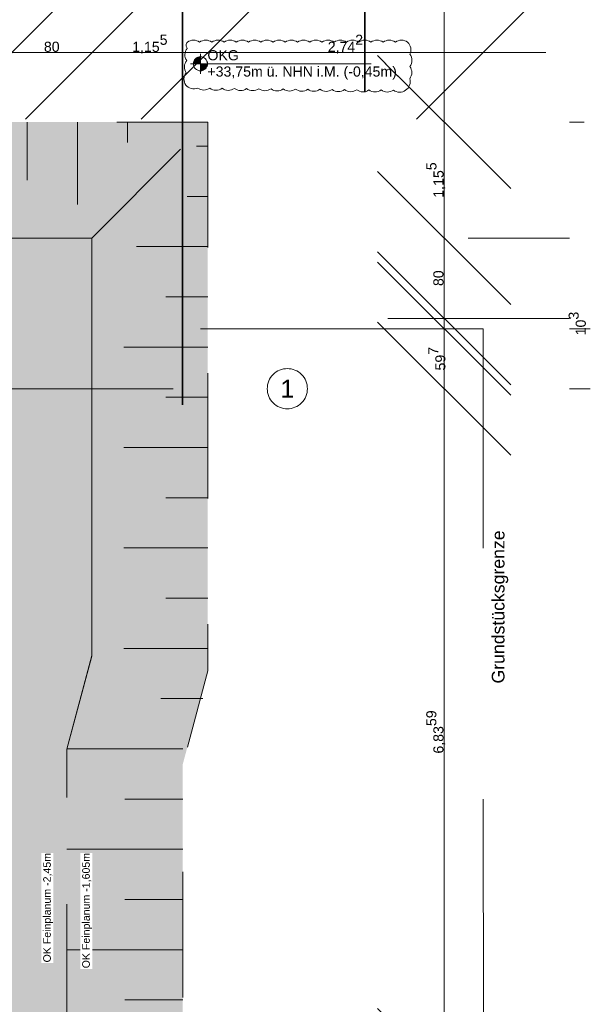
# Model space of a CAD drawing. Header units: metres. Extents: x -3716 to 31, y -1854 to 706.
# Tile 226 of 237: x -291 to -220, y 350 to 473. Entities that reach past the tile are written whole.
import ezdxf

# ---------------------------------------------------------------- set-up
doc = ezdxf.new("R2010")
doc.units = ezdxf.units.M
doc.header["$LTSCALE"] = 1.25
doc.header["$PDMODE"] = 1
doc.header["$PDSIZE"] = -2
for name, pattern in [('Linienart-53', [5.291531, 3.175, -1.058062, 0.352704, -0.705764]), ('Linienart-Gestrichelt mit Abstand', [6, 4, -2]), ('VW-01 Strichlinie kurz', [1.999894, 0.999947, -0.999947])]:
    doc.linetypes.add(name, pattern=pattern)
doc.layers.get('0').update_dxf_attribs({"lineweight": 25})
for name, color, linetype, lineweight in [('30 -32 Gründung-Baugrube', 7, 'VW-01 Strichlinie kurz', 9), ('70 -71 Achsen- 1 Gebäudeachsen', 7, 'Linienart-53', 18), ('70 -72 Beschriftung- 5 Höhenkoten', 7, 'Continuous', 15), ('Keine', 7, 'Continuous', 9), ('Keine-1', 7, 'Continuous', 15)]:
    doc.layers.add(name, color=color, linetype=linetype, lineweight=lineweight)
for name, color, linetype, lineweight, true_color in [('30 -35 Decken- 0 Decken', 7, 'Continuous', 35, 0x00ee00), ('70 -72 Beschriftung- 1 Beschriftung allgemein', 7, 'Continuous', 9, 0xff6633), ('70 -76 Bemaßung- 2 Allgemein', 7, 'Continuous', 5, 0x6666cc), ('70 -77 Revision- 2 Wolken', 7, 'Continuous', 18, 0x944cff)]:
    doc.layers.add(name, color=color, linetype=linetype, lineweight=lineweight, true_color=true_color)
doc.styles.add('Arial', font='arial.ttf')
doc.dimstyles.new('k+k_klein', dxfattribs={"dimtxt": 1.258608, "dimasz": 1.3255, "dimexe": 1.25, "dimexo": 3.75, "dimgap": 0.125, "dimtad": 1, "dimdec": 3, "dimtxsty": 'Arial', "dimblk": 'VW_SLASH', "dimblk1": 'VW_SLASH', "dimblk2": 'VW_SLASH', "dimcen": 0, "dimdle": 0.625, "dimadec": 3, "dimazin": 0, "dimtfac": 0.75, "dimtdec": 3, "dimtix": 1, "dimtmove": 0, "dimatfit": 0, "dimldrblk": 'VW_FILLEDARROW', "dimfxlon": 1, "dimfrac": 2, "dimtolj": 1, "dimarcsym": 0})
doc.dimstyles.new('SIA_DIN1356', dxfattribs={"dimtxt": 1.258608, "dimasz": 2.80603, "dimexe": 2.5, "dimexo": 3.75, "dimgap": 0.625, "dimtad": 1, "dimdec": 3, "dimtxsty": 'Arial', "dimblk": 'VW_SLASH-1', "dimblk1": 'VW_SLASH-1', "dimblk2": 'VW_SLASH-1', "dimcen": 0, "dimdle": 2.5, "dimadec": 3, "dimazin": 0, "dimtfac": 1, "dimtdec": 3, "dimtix": 1, "dimtmove": 0, "dimatfit": 0, "dimldrblk": 'VW_FILLEDARROW-1', "dimfxl": 1, "dimfrac": 2, "dimtolj": 1, "dimarcsym": 0})

# ---------------------------------------------------------------- blocks, each defined once
blk = doc.blocks.new('VW_SLASH-1')
at = {"color": 0, "linetype": 'ByBlock', "lineweight": -2, "transparency": 16777216}
blk.add_line((0.8909, 0), (-1, 0), dxfattribs=at)
at = {"color": 0, "lineweight": 20, "transparency": 16777216, "flags": 128}
blk.add_lwpolyline([(0.5001, 0.5001), (-0.5001, -0.5001)], dxfattribs=at)
blk = doc.blocks.new('*D12')
at = {"layer": '30 -35 Decken- 0 Decken', "color": 0, "linetype": 'Continuous', "lineweight": -2}
for p, q in [((2.98, 13.249), (2.98, 16.0551)), ((2.98, 6.093), (2.98, 10.443)), ((6.404, 10.443), (5.48, 10.443)), ((1.212, 6.093), (0.48, 6.093)), ((2.98, 3.287), (2.98, 0.4809))]:
    blk.add_line(p, q, dxfattribs=at)
at = {"layer": 'Defpoints', "color": 0}
for p in [(2.654, 10.443), (2.98, 10.443), (4.962, 6.093)]:
    blk.add_point(p, dxfattribs=at)
at = {"layer": '30 -35 Decken- 0 Decken', "color": 0, "lineweight": -2, "xscale": 2.8060302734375, "yscale": 2.8060302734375, "zscale": 2.8060302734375}
for p, rotation in [((2.98, 10.443), 270), ((2.98, 6.093), 90.00000000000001)]:
    blk.add_blockref('VW_SLASH-1', p, dxfattribs=dict(at, rotation=rotation))
at = {"layer": '30 -35 Decken- 0 Decken', "color": 0, "lineweight": 9, "insert": (2.8945, 8.268), "char_height": 0.10069, "attachment_point": 5, "rotation": 90, "style": 'Arial'}
blk.add_mtext('\\A1;4,35', dxfattribs=at)
blk = doc.blocks.new('VW_FILLEDARROW-1')
at = {"linetype": 'Continuous', "lineweight": 0, "transparency": 16777216}
blk.add_hatch(color=0, dxfattribs=at).paths.add_polyline_path([(-1.4144, 0.379), (0, 0), (-1.4144, -0.379)])
at = {"color": 0, "lineweight": 5, "transparency": 16777216, "flags": 128}
blk.add_lwpolyline([(-1.4144, 0.379), (0, 0), (-1.4144, -0.379)], close=True, dxfattribs=at)
blk = doc.blocks.new('Gruppe-39')
at = {"layer": '30 -32 Gründung-Baugrube', "color": 7, "transparency": 33554687}
for p, q in [((2.984, -4.0329), (1.829, -4.0329)), ((2.984, -4.5329), (2.4065, -4.5329)), ((2.984, -5.0329), (1.829, -5.0329)), ((2.984, -5.5329), (2.4065, -5.5329)), ((2.984, -6.0329), (1.829, -6.0329)), ((2.984, -6.5329), (2.4065, -6.5329))]:
    blk.add_line(p, q, dxfattribs=at)
blk = doc.blocks.new('Gruppe-40')
at = {"layer": '30 -32 Gründung-Baugrube', "color": 7, "transparency": 33554687}
for p, q in [((3.234, 1.9671), (3.1203, 1.9671)), ((3.234, 1.4671), (3.0282, 1.4671)), ((3.234, 0.9671), (2.5244, 0.9671)), ((3.234, 0.4671), (2.8154, 0.4671)), ((3.234, -0.0329), (2.3969, -0.0329)), ((3.234, -0.5329), (2.8154, -0.5329)), ((3.234, -1.0329), (2.3969, -1.0329)), ((3.234, -1.5329), (2.8154, -1.5329)), ((3.234, -2.0329), (2.3969, -2.0329)), ((3.234, -2.5329), (2.8154, -2.5329)), ((3.234, -3.0329), (2.3969, -3.0329)), ((3.1834, -3.5329), (2.7648, -3.5329))]:
    blk.add_line(p, q, dxfattribs=at)
blk = doc.blocks.new('Gruppe-41')
at = {"layer": '30 -32 Gründung-Baugrube', "color": 7}
blk.add_blockref('Gruppe-40', (0, 0), dxfattribs=at)
at = {"layer": '30 -32 Gründung-Baugrube', "color": 7, "transparency": 33554687}
blk.add_blockref('Gruppe-39', (0, 0), dxfattribs=at)
blk = doc.blocks.new('Gruppe-42')
at = {"layer": '30 -32 Gründung-Baugrube', "color": 7, "transparency": 33554687}
for p, q in [((1.434, 2.208), (1.434, 1.6305)), ((1.934, 2.208), (1.934, 1.3859)), ((2.434, 2.208), (2.434, 2.0024))]:
    blk.add_line(p, q, dxfattribs=at)
blk = doc.blocks.new('Gruppe-153')
at = {"layer": '30 -32 Gründung-Baugrube', "color": 7, "transparency": 33554687}
for name in ['Gruppe-42', 'Gruppe-41']:
    blk.add_blockref(name, (0, 0), dxfattribs=at)
blk = doc.blocks.new('Änderungswolke-6')
at = {"layer": '70 -77 Revision- 2 Wolken', "transparency": 33554687, "flags": 128}
blk.add_lwpolyline([(-1.1075, 0.2275, -0.162278), (-1.0465, 0.2478, -0.162278), (-0.9856, 0.2275, -0.162278), (-0.9246, 0.2478, -0.162278), (-0.8637, 0.2275, -0.162278), (-0.8027, 0.2478, -0.162278), (-0.7417, 0.2275, -0.162278), (-0.6808, 0.2478, -0.162278), (-0.6198, 0.2275, -0.162278), (-0.5589, 0.2478, -0.162278), (-0.4979, 0.2275, -0.162278), (-0.4369, 0.2478, -0.162278), (-0.376, 0.2275, -0.162278), (-0.315, 0.2478, -0.162278), (-0.2541, 0.2275, -0.162278), (-0.1931, 0.2478, -0.162278), (-0.1321, 0.2275, -0.162278), (-0.0712, 0.2478, -0.162278), (-0.0102, 0.2275, -0.162278), (0.0507, 0.2478, -0.162278), (0.1117, 0.2275, -0.162278), (0.1727, 0.2478, -0.162278), (0.2336, 0.2275, -0.162278), (0.2946, 0.2478, -0.162278), (0.3555, 0.2275, -0.162278), (0.4165, 0.2478, -0.162278), (0.4775, 0.2275, -0.162278), (0.5384, 0.2478, -0.162278), (0.5994, 0.2275, -0.162278), (0.6603, 0.2478, -0.162278), (0.7213, 0.2275, -0.162278), (0.7823, 0.2478, -0.162278), (0.8432, 0.2275, -0.162278), (0.9042, 0.2478, -0.162278), (0.9651, 0.2275, -0.162278), (1.0261, 0.2478, -0.162278), (1.0871, 0.2275, -0.162278), (1.1185, 0.1715, -0.162278), (1.1101, 0.1078, -0.162278), (1.13, 0.0467, -0.162278), (1.1092, -0.0141, -0.162278), (1.129, -0.0753, -0.162278), (1.1082, -0.1361, -0.162278), (1.107, -0.2003, -0.162278), (1.0674, -0.251, -0.162278), (1.0063, -0.2706, -0.162278), (0.9455, -0.2496, -0.162278), (0.8843, -0.2693, -0.162278), (0.8236, -0.2483, -0.162278), (0.7624, -0.268, -0.162278), (0.7017, -0.247, -0.162278), (0.6405, -0.2667, -0.162278), (0.5798, -0.2457, -0.162278), (0.5186, -0.2654, -0.162278), (0.4579, -0.2444, -0.162278), (0.3967, -0.264, -0.162278), (0.336, -0.2431, -0.162278), (0.2748, -0.2627, -0.162278), (0.214, -0.2417, -0.162278), (0.1529, -0.2614, -0.162278), (0.0921, -0.2404, -0.162278), (0.031, -0.2601, -0.162278), (-0.0298, -0.2391, -0.162278), (-0.091, -0.2588, -0.162278), (-0.1517, -0.2378, -0.162278), (-0.2129, -0.2575, -0.162278), (-0.2736, -0.2365, -0.162278), (-0.3348, -0.2562, -0.162278), (-0.3955, -0.2352, -0.162278), (-0.4567, -0.2548, -0.162278), (-0.5174, -0.2339, -0.162278), (-0.5786, -0.2535, -0.162278), (-0.6393, -0.2325, -0.162278), (-0.7005, -0.2522, -0.162278), (-0.7613, -0.2312, -0.162278), (-0.8224, -0.2509, -0.162278), (-0.8832, -0.2299, -0.162278), (-0.9443, -0.2496, -0.162278), (-1.0051, -0.2286, -0.162278), (-1.0691, -0.2336, -0.162278), (-1.1234, -0.1992, -0.162278), (-1.1415, -0.1376, -0.162278), (-1.1189, -0.0774, -0.162278), (-1.1369, -0.0157, -0.162278), (-1.1143, 0.0444, -0.162278), (-1.1324, 0.1061, -0.162278), (-1.1098, 0.1663, -0.162278), (-1.1188, 0.1973, -0.162278), (-1.1075, 0.2275)], format="xyb", close=True, dxfattribs=at)
blk = doc.blocks.new('Gruppe-212')
at = {"layer": '70 -72 Beschriftung- 5 Höhenkoten', "linetype": 'Continuous', "lineweight": 0}
h = blk.add_hatch(color=7, dxfattribs=at)
edge = h.paths.add_edge_path()
edge.add_arc((3.16, 2.7876), 0.07, 90, 180)
edge.add_line((3.09, 2.7876), (3.16, 2.7876))
edge.add_line((3.16, 2.7876), (3.16, 2.8576))
at = {"layer": '70 -72 Beschriftung- 5 Höhenkoten'}
blk.add_line((3.16, 2.6876), (3.16, 2.8876), dxfattribs=at)
at = {"layer": '70 -72 Beschriftung- 5 Höhenkoten', "flags": 128}
for points in [[(3.16, 2.8576, 0.414214), (3.09, 2.7876), (3.16, 2.7876)], [(3.09, 2.7876, 0.414214), (3.16, 2.7176), (3.16, 2.7876)]]:
    blk.add_lwpolyline(points, format="xyb", close=True, dxfattribs=at)
at = {"color": 255, "linetype": 'Continuous'}
blk.add_wipeout([(3.23, 2.7876), (3.5465, 2.7876), (3.5465, 2.9498), (3.23, 2.9498)], dxfattribs=at).dxf.layer = '70 -72 Beschriftung- 5 Höhenkoten'
at = {"layer": '70 -72 Beschriftung- 5 Höhenkoten', "insert": (3.23, 2.9232), "char_height": 0.10069, "attachment_point": 1, "line_spacing_factor": 0.96878, "style": 'Arial'}
blk.add_mtext('OKG', dxfattribs=at)
at = {"color": 255, "linetype": 'Continuous'}
blk.add_wipeout([(3.23, 2.6253), (5.1266, 2.6253), (5.1266, 2.7876), (3.23, 2.7876)], dxfattribs=at).dxf.layer = '70 -72 Beschriftung- 5 Höhenkoten'
at = {"layer": '70 -72 Beschriftung- 5 Höhenkoten', "linetype": 'Continuous', "lineweight": 0}
h = blk.add_hatch(color=7, dxfattribs=at)
edge = h.paths.add_edge_path()
edge.add_arc((3.16, 2.7876), 0.07, 270, 360)
edge.add_line((3.23, 2.7876), (3.16, 2.7876))
edge.add_line((3.16, 2.7876), (3.16, 2.7176))
at = {"layer": '70 -72 Beschriftung- 5 Höhenkoten'}
blk.add_line((3.06, 2.7876), (4.8601, 2.7876), dxfattribs=at)
at = {"layer": '70 -72 Beschriftung- 5 Höhenkoten', "flags": 128}
for points in [[(3.23, 2.7876, 0.414214), (3.16, 2.8576), (3.16, 2.7876)], [(3.16, 2.7176, 0.414214), (3.23, 2.7876), (3.16, 2.7876)]]:
    blk.add_lwpolyline(points, format="xyb", close=True, dxfattribs=at)
at = {"layer": '70 -77 Revision- 2 Wolken'}
blk.add_blockref('Änderungswolke-6', (4.1375, 2.7751), dxfattribs=at)
at = {"layer": '70 -72 Beschriftung- 5 Höhenkoten', "insert": (3.23, 2.7609), "char_height": 0.100689, "attachment_point": 1, "line_spacing_factor": 0.96878, "style": 'Arial'}
blk.add_mtext('+33,75m ü. NHN i.M. (-0,45m)', dxfattribs=at)
blk = doc.blocks.new('Gruppe-480')
at = {"color": 255}
blk.add_wipeout([(1.6955, -6.1653), (1.6955, -5.0691), (1.5738, -5.0691), (1.5738, -6.1653)], dxfattribs=at).dxf.layer = '70 -76 Bemaßung- 2 Allgemein'
at = {"layer": '70 -76 Bemaßung- 2 Allgemein', "color": 7, "linetype": 'Continuous'}
blk.add_solid([(1.6955, -5.0691), (1.829, -5.1357), (1.6956, -5.2026)], dxfattribs=at)
at = {"layer": '70 -76 Bemaßung- 2 Allgemein', "insert": (1.692, -5.0691), "char_height": 0.075516, "attachment_point": 9, "rotation": 90, "line_spacing_factor": 0.973705, "style": 'Arial'}
blk.add_mtext('OK Feinplanum -2,45m', dxfattribs=at)
blk = doc.blocks.new('Gruppe-482')
at = {"color": 255}
blk.add_wipeout([(2.0842, -6.2242), (2.0842, -5.0691), (1.9625, -5.0691), (1.9625, -6.2242)], dxfattribs=at).dxf.layer = '70 -76 Bemaßung- 2 Allgemein'
at = {"layer": '70 -76 Bemaßung- 2 Allgemein', "color": 7, "linetype": 'Continuous'}
blk.add_solid([(1.9625, -5.0691), (1.829, -5.1357), (1.9624, -5.2026)], dxfattribs=at)
at = {"layer": '70 -76 Bemaßung- 2 Allgemein', "insert": (2.0807, -5.0691), "char_height": 0.075516, "attachment_point": 9, "rotation": 90, "line_spacing_factor": 0.973705, "style": 'Arial'}
blk.add_mtext('OK Feinplanum -1,605m', dxfattribs=at)
blk = doc.blocks.new('VW_SLASH')
at = {"color": 0, "linetype": 'ByBlock', "lineweight": -2, "transparency": 16777216}
blk.add_line((0.4715, 0), (-1, 0), dxfattribs=at)
at = {"color": 0, "lineweight": 5, "transparency": 16777216, "flags": 128}
blk.add_lwpolyline([(0.5004, 0.5004), (-0.5004, -0.5004)], dxfattribs=at)
blk = doc.blocks.new('*D510')
at = {"layer": '70 -76 Bemaßung- 2 Allgemein', "color": 0, "lineweight": -2}
for p, q in [((5.5885, 3.5335), (5.5885, 4.859)), ((5.5885, 1.053), (5.5885, 2.208)), ((6.984, 2.208), (6.8385, 2.208)), ((5.829, 1.053), (6.8385, 1.053)), ((5.5885, -0.2725), (5.5885, -1.598))]:
    blk.add_line(p, q, dxfattribs=at)
at = {"layer": 'Defpoints', "color": 0}
for p in [(3.234, 2.208), (5.5885, 2.208), (2.079, 1.053)]:
    blk.add_point(p, dxfattribs=at)
at = {"layer": '70 -76 Bemaßung- 2 Allgemein', "color": 0, "lineweight": -2, "xscale": 1.32550048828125, "yscale": 1.32550048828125, "zscale": 1.32550048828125}
for p, rotation in [((5.5885, 2.208), 270), ((5.5885, 1.053), 90)]:
    blk.add_blockref('VW_SLASH', p, dxfattribs=dict(at, rotation=rotation))
at = {"layer": '70 -76 Bemaßung- 2 Allgemein', "color": 0, "insert": (5.5063, 1.6305), "char_height": 0.100689, "attachment_point": 5, "rotation": 90, "style": 'Arial'}
blk.add_mtext('\\A1;1,15\\S5^ ;', dxfattribs=at)
blk = doc.blocks.new('VW_FILLEDARROW')
at = {"linetype": 'Continuous', "lineweight": 0, "transparency": 16777216}
blk.add_hatch(color=0, dxfattribs=at).paths.add_polyline_path([(-2.8289, 0.758), (0, 0), (-2.8289, -0.758)])
at = {"color": 0, "lineweight": 5, "transparency": 16777216, "flags": 128}
blk.add_lwpolyline([(-2.8289, 0.758), (0, 0), (-2.8289, -0.758)], close=True, dxfattribs=at)
blk = doc.blocks.new('*D511')
at = {"layer": '70 -76 Bemaßung- 2 Allgemein', "color": 0, "lineweight": -2}
for p, q in [((5.5885, 2.3785), (5.5885, 3.704)), ((5.5885, 0.253), (5.5885, 1.053)), ((5.829, 1.053), (6.8385, 1.053)), ((5.029, 0.253), (6.8385, 0.253)), ((5.5885, -1.0725), (5.5885, -2.398))]:
    blk.add_line(p, q, dxfattribs=at)
at = {"layer": 'Defpoints', "color": 0}
for p in [(2.079, 1.053), (5.5885, 1.053), (1.279, 0.253)]:
    blk.add_point(p, dxfattribs=at)
at = {"layer": '70 -76 Bemaßung- 2 Allgemein', "color": 0, "lineweight": -2, "xscale": 1.32550048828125, "yscale": 1.32550048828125, "zscale": 1.32550048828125}
for p, rotation in [((5.5885, 1.053), 269.9999999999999), ((5.5885, 0.253), 89.99999999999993)]:
    blk.add_blockref('VW_SLASH', p, dxfattribs=dict(at, rotation=rotation))
at = {"layer": '70 -76 Bemaßung- 2 Allgemein', "color": 0, "insert": (5.5321, 0.653), "char_height": 0.10069, "attachment_point": 5, "rotation": 90, "style": 'Arial'}
blk.add_mtext('\\A1;80', dxfattribs=at)
blk = doc.blocks.new('*D512')
at = {"layer": '70 -76 Bemaßung- 2 Allgemein', "color": 0, "lineweight": -2}
for p, q in [((5.5885, 1.5785), (5.5885, 2.904)), ((5.029, 0.253), (6.8385, 0.253)), ((5.5885, 0.15), (5.5885, 0.253)), ((7.045, 0.15), (6.8385, 0.15)), ((5.5885, -1.1755), (5.5885, -2.501))]:
    blk.add_line(p, q, dxfattribs=at)
at = {"layer": 'Defpoints', "color": 0}
for p in [(1.279, 0.253), (5.5885, 0.253), (3.295, 0.15)]:
    blk.add_point(p, dxfattribs=at)
at = {"layer": '70 -76 Bemaßung- 2 Allgemein', "color": 0, "lineweight": -2, "xscale": 1.32550048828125, "yscale": 1.32550048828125, "zscale": 1.32550048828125}
for p, rotation in [((5.5885, 0.253), 270), ((5.5885, 0.15), 90)]:
    blk.add_blockref('VW_SLASH', p, dxfattribs=dict(at, rotation=rotation))
at = {"layer": '70 -76 Bemaßung- 2 Allgemein', "color": 0, "insert": (6.915, 0.2015), "char_height": 0.100689, "attachment_point": 5, "rotation": 90, "style": 'Arial'}
blk.add_mtext('\\A1;10\\S3^ ;', dxfattribs=at)
blk = doc.blocks.new('*D513')
at = {"layer": '70 -76 Bemaßung- 2 Allgemein', "color": 0, "lineweight": -2}
for p, q in [((5.5885, 1.4755), (5.5885, 2.801)), ((5.5885, -0.447), (5.5885, 0.15)), ((7.045, 0.15), (6.8385, 0.15)), ((7.045, -0.447), (6.8385, -0.447)), ((5.5885, -1.7725), (5.5885, -3.098))]:
    blk.add_line(p, q, dxfattribs=at)
at = {"layer": 'Defpoints', "color": 0}
for p in [(3.295, 0.15), (5.5885, 0.15), (3.295, -0.447)]:
    blk.add_point(p, dxfattribs=at)
at = {"layer": '70 -76 Bemaßung- 2 Allgemein', "color": 0, "lineweight": -2, "xscale": 1.32550048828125, "yscale": 1.32550048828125, "zscale": 1.32550048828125}
for p, rotation in [((5.5885, 0.15), 270), ((5.5885, -0.447), 90)]:
    blk.add_blockref('VW_SLASH', p, dxfattribs=dict(at, rotation=rotation))
at = {"layer": '70 -76 Bemaßung- 2 Allgemein', "color": 0, "insert": (5.5161, -0.1485), "char_height": 0.100689, "attachment_point": 5, "rotation": 90, "style": 'Arial'}
blk.add_mtext('\\A1;59\\S7^ ;', dxfattribs=at)
blk = doc.blocks.new('*D514')
at = {"layer": '70 -76 Bemaßung- 2 Allgemein', "color": 0, "lineweight": -2}
for p, q in [((7.045, -0.447), (6.8385, -0.447)), ((5.5885, -5.9574), (5.5885, -1.7725)), ((6.734, -7.2829), (6.8385, -7.2829))]:
    blk.add_line(p, q, dxfattribs=at)
at = {"layer": 'Defpoints', "color": 0}
for p in [(3.295, -0.447), (5.5885, -0.447), (2.984, -7.2829)]:
    blk.add_point(p, dxfattribs=at)
at = {"layer": '70 -76 Bemaßung- 2 Allgemein', "color": 0, "lineweight": -2, "xscale": 1.32550048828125, "yscale": 1.32550048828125, "zscale": 1.32550048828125}
for p, rotation in [((5.5885, -0.447), 90.00000000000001), ((5.5885, -7.2829), 270)]:
    blk.add_blockref('VW_SLASH', p, dxfattribs=dict(at, rotation=rotation))
at = {"layer": '70 -76 Bemaßung- 2 Allgemein', "color": 0, "insert": (5.5054, -3.865), "char_height": 0.100689, "attachment_point": 5, "rotation": 90, "style": 'Arial'}
blk.add_mtext('\\A1;6,83\\S59^ ;', dxfattribs=at)
blk = doc.blocks.new('*D832')
at = {"layer": '70 -76 Bemaßung- 2 Allgemein', "color": 0, "lineweight": -2}
for p, q in [((-26.376, 5.958), (-26.376, 4.15)), ((1.279, 4.003), (1.279, 4.15)), ((-0.0465, 2.9), (-25.0505, 2.9))]:
    blk.add_line(p, q, dxfattribs=at)
at = {"layer": 'Defpoints', "color": 0}
for p in [(-26.376, 2.9), (-26.376, 2.208), (1.279, 0.253)]:
    blk.add_point(p, dxfattribs=at)
at = {"layer": '70 -76 Bemaßung- 2 Allgemein', "color": 0, "lineweight": -2, "xscale": 1.32550048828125, "yscale": 1.32550048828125, "zscale": 1.32550048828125, "rotation": 180}
blk.add_blockref('VW_SLASH', (-26.376, 2.9), dxfattribs=at)
at = {"layer": '70 -76 Bemaßung- 2 Allgemein', "color": 0, "lineweight": -2, "xscale": 1.32550048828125, "yscale": 1.32550048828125, "zscale": 1.32550048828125}
blk.add_blockref('VW_SLASH', (1.279, 2.9), dxfattribs=at)
at = {"layer": '70 -76 Bemaßung- 2 Allgemein', "color": 0, "insert": (-12.5485, 2.9822), "char_height": 0.100689, "attachment_point": 5, "style": 'Arial'}
blk.add_mtext('\\A1;27,65\\S5^ ;', dxfattribs=at)
blk = doc.blocks.new('*D833')
at = {"layer": '70 -76 Bemaßung- 2 Allgemein', "color": 0, "lineweight": -2}
for p, q in [((2.079, 4.803), (2.079, 4.15)), ((1.279, 4.003), (1.279, 4.15)), ((-0.0465, 2.9), (-1.372, 2.9)), ((2.079, 2.9), (1.279, 2.9)), ((3.4045, 2.9), (4.73, 2.9))]:
    blk.add_line(p, q, dxfattribs=at)
at = {"layer": 'Defpoints', "color": 0}
for p in [(1.279, 2.9), (2.079, 1.053), (1.279, 0.253)]:
    blk.add_point(p, dxfattribs=at)
at = {"layer": '70 -76 Bemaßung- 2 Allgemein', "color": 0, "lineweight": -2, "xscale": 1.32550048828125, "yscale": 1.32550048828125, "zscale": 1.32550048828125}
blk.add_blockref('VW_SLASH', (1.279, 2.9), dxfattribs=at)
at = {"layer": '70 -76 Bemaßung- 2 Allgemein', "color": 0, "lineweight": -2, "xscale": 1.32550048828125, "yscale": 1.32550048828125, "zscale": 1.32550048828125, "rotation": 180}
blk.add_blockref('VW_SLASH', (2.079, 2.9), dxfattribs=at)
at = {"layer": '70 -76 Bemaßung- 2 Allgemein', "color": 0, "insert": (1.679, 2.9564), "char_height": 0.10069, "attachment_point": 5, "style": 'Arial'}
blk.add_mtext('\\A1;80', dxfattribs=at)
blk = doc.blocks.new('*D834')
at = {"layer": '70 -76 Bemaßung- 2 Allgemein', "color": 0, "lineweight": -2}
for p, q in [((3.234, 5.958), (3.234, 4.15)), ((2.079, 4.803), (2.079, 4.15)), ((0.7535, 2.9), (-0.572, 2.9)), ((3.234, 2.9), (2.079, 2.9)), ((4.5595, 2.9), (5.885, 2.9))]:
    blk.add_line(p, q, dxfattribs=at)
at = {"layer": 'Defpoints', "color": 0}
for p in [(2.079, 2.9), (3.234, 2.208), (2.079, 1.053)]:
    blk.add_point(p, dxfattribs=at)
at = {"layer": '70 -76 Bemaßung- 2 Allgemein', "color": 0, "lineweight": -2, "xscale": 1.32550048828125, "yscale": 1.32550048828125, "zscale": 1.32550048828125}
blk.add_blockref('VW_SLASH', (2.079, 2.9), dxfattribs=at)
at = {"layer": '70 -76 Bemaßung- 2 Allgemein', "color": 0, "lineweight": -2, "xscale": 1.32550048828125, "yscale": 1.32550048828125, "zscale": 1.32550048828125, "rotation": 180}
blk.add_blockref('VW_SLASH', (3.234, 2.9), dxfattribs=at)
at = {"layer": '70 -76 Bemaßung- 2 Allgemein', "color": 0, "insert": (2.6565, 2.9822), "char_height": 0.100689, "attachment_point": 5, "style": 'Arial'}
blk.add_mtext('\\A1;1,15\\S5^ ;', dxfattribs=at)
blk = doc.blocks.new('*D835')
at = {"layer": '70 -76 Bemaßung- 2 Allgemein', "color": 0, "lineweight": -2}
for p, q in [((3.234, 5.958), (3.234, 4.15)), ((5.976, 3.9), (5.976, 4.15)), ((4.6505, 2.9), (4.5595, 2.9))]:
    blk.add_line(p, q, dxfattribs=at)
at = {"layer": 'Defpoints', "color": 0}
for p in [(3.234, 2.9), (3.234, 2.208), (5.976, 0.15)]:
    blk.add_point(p, dxfattribs=at)
at = {"layer": '70 -76 Bemaßung- 2 Allgemein', "color": 0, "lineweight": -2, "xscale": 1.32550048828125, "yscale": 1.32550048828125, "zscale": 1.32550048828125}
for p, rotation in [((3.234, 2.9), 180), ((5.976, 2.9), 360)]:
    blk.add_blockref('VW_SLASH', p, dxfattribs=dict(at, rotation=rotation))
at = {"layer": '70 -76 Bemaßung- 2 Allgemein', "color": 0, "insert": (4.605, 2.9822), "char_height": 0.100689, "attachment_point": 5, "style": 'Arial'}
blk.add_mtext('\\A1;2,74\\S2^ ;', dxfattribs=at)
blk = doc.blocks.new('_Achsen (3D)')
at = {"color": 255, "transparency": 33554687}
blk.add_wipeout([(4.226, -0.447), (4.225, -0.4666), (4.2222, -0.4861), (4.2174, -0.5051), (4.2108, -0.5236), (4.2024, -0.5413), (4.1923, -0.5582), (4.1806, -0.5739), (4.1674, -0.5885), (4.1529, -0.6016), (4.1371, -0.6133), (4.1203, -0.6234), (4.1025, -0.6318), (4.0841, -0.6384), (4.065, -0.6432), (4.0456, -0.6461), (4.026, -0.647), (4.0064, -0.6461), (3.987, -0.6432), (3.9679, -0.6384), (3.9495, -0.6318), (3.9317, -0.6234), (3.9149, -0.6133), (3.8991, -0.6016), (3.8846, -0.5885), (3.8714, -0.5739), (3.8597, -0.5582), (3.8496, -0.5413), (3.8412, -0.5236), (3.8346, -0.5051), (3.8298, -0.4861), (3.827, -0.4666), (3.826, -0.447), (3.827, -0.4274), (3.8298, -0.408), (3.8346, -0.389), (3.8412, -0.3705), (3.8496, -0.3528), (3.8597, -0.3359), (3.8714, -0.3202), (3.8846, -0.3056), (3.8991, -0.2924), (3.9149, -0.2807), (3.9317, -0.2707), (3.9495, -0.2623), (3.9679, -0.2557), (3.987, -0.2509), (4.0064, -0.248), (4.026, -0.247), (4.0456, -0.248), (4.065, -0.2509), (4.0841, -0.2557), (4.1025, -0.2623), (4.1203, -0.2707), (4.1371, -0.2807), (4.1529, -0.2924), (4.1674, -0.3056), (4.1806, -0.3202), (4.1923, -0.3359), (4.2024, -0.3528), (4.2108, -0.3705), (4.2174, -0.389), (4.2222, -0.408), (4.225, -0.4274)], dxfattribs=at).dxf.layer = 'Keine'
at = {"layer": '70 -71 Achsen- 1 Gebäudeachsen', "transparency": 33554687}
blk.add_line((-179.668, -0.447), (3.826, -0.447), dxfattribs=at)
at = {"layer": 'Keine', "transparency": 33554687, "flags": 128}
blk.add_lwpolyline([(4.226, -0.447), (4.225, -0.4666), (4.2222, -0.4861), (4.2174, -0.5051), (4.2108, -0.5236), (4.2024, -0.5413), (4.1923, -0.5582), (4.1806, -0.5739), (4.1674, -0.5885), (4.1529, -0.6016), (4.1371, -0.6133), (4.1203, -0.6234), (4.1025, -0.6318), (4.0841, -0.6384), (4.065, -0.6432), (4.0456, -0.6461), (4.026, -0.647), (4.0064, -0.6461), (3.987, -0.6432), (3.9679, -0.6384), (3.9495, -0.6318), (3.9317, -0.6234), (3.9149, -0.6133), (3.8991, -0.6016), (3.8846, -0.5885), (3.8714, -0.5739), (3.8597, -0.5582), (3.8496, -0.5413), (3.8412, -0.5236), (3.8346, -0.5051), (3.8298, -0.4861), (3.827, -0.4666), (3.826, -0.447), (3.827, -0.4274), (3.8298, -0.408), (3.8346, -0.389), (3.8412, -0.3705), (3.8496, -0.3528), (3.8597, -0.3359), (3.8714, -0.3202), (3.8846, -0.3056), (3.8991, -0.2924), (3.9149, -0.2807), (3.9317, -0.2707), (3.9495, -0.2623), (3.9679, -0.2557), (3.987, -0.2509), (4.0064, -0.248), (4.026, -0.247), (4.0456, -0.248), (4.065, -0.2509), (4.0841, -0.2557), (4.1025, -0.2623), (4.1203, -0.2707), (4.1371, -0.2807), (4.1529, -0.2924), (4.1674, -0.3056), (4.1806, -0.3202), (4.1923, -0.3359), (4.2024, -0.3528), (4.2108, -0.3705), (4.2174, -0.389), (4.2222, -0.408), (4.225, -0.4274)], close=True, dxfattribs=at)
at = {"layer": 'Keine', "transparency": 33554687, "insert": (4.026, -0.447), "char_height": 0.1762, "attachment_point": 5, "line_spacing_factor": 0.970891, "style": 'Arial'}
blk.add_mtext('1', dxfattribs=at)
blk = doc.blocks.new('*D1557')
at = {"layer": '30 -35 Decken- 0 Decken', "color": 0, "linetype": 'Continuous', "lineweight": -2}
for p, q in [((2.98, 13.249), (2.98, 16.0551)), ((2.98, 6.093), (2.98, 10.443)), ((6.404, 10.443), (5.48, 10.443)), ((1.212, 6.093), (0.48, 6.093)), ((2.98, 3.287), (2.98, 0.4809))]:
    blk.add_line(p, q, dxfattribs=at)
at = {"layer": 'Defpoints', "color": 0}
for p in [(2.654, 10.443), (2.98, 10.443), (4.962, 6.093)]:
    blk.add_point(p, dxfattribs=at)
at = {"layer": '30 -35 Decken- 0 Decken', "color": 0, "lineweight": -2, "xscale": 2.8060302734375, "yscale": 2.8060302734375, "zscale": 2.8060302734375}
for p, rotation in [((2.98, 10.443), 270), ((2.98, 6.093), 90.00000000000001)]:
    blk.add_blockref('VW_SLASH-1', p, dxfattribs=dict(at, rotation=rotation))
at = {"layer": '30 -35 Decken- 0 Decken', "color": 0, "lineweight": 9, "insert": (2.8945, 8.268), "char_height": 0.10069, "attachment_point": 5, "rotation": 90, "style": 'Arial'}
blk.add_mtext('\\A1;4,35', dxfattribs=at)
blk = doc.blocks.new('*D1558')
at = {"layer": '70 -76 Bemaßung- 2 Allgemein', "color": 0, "linetype": 'Continuous', "lineweight": -2}
for p, q in [((1.3385, 13.653), (2.3, 13.653)), ((4.8, 8.899), (4.8, 10.847)), ((1.3385, 6.093), (2.3, 6.093))]:
    blk.add_line(p, q, dxfattribs=at)
at = {"layer": 'Defpoints', "color": 0}
for p in [(4.8, 13.653), (5.0885, 13.653), (5.0885, 6.093)]:
    blk.add_point(p, dxfattribs=at)
at = {"layer": '70 -76 Bemaßung- 2 Allgemein', "color": 0, "lineweight": -2, "xscale": 2.8060302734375, "yscale": 2.8060302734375, "zscale": 2.8060302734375}
for p, rotation in [((4.8, 13.653), 90), ((4.8, 6.093), 270)]:
    blk.add_blockref('VW_SLASH-1', p, dxfattribs=dict(at, rotation=rotation))
at = {"layer": '70 -76 Bemaßung- 2 Allgemein', "color": 0, "lineweight": 9, "insert": (4.7145, 9.873), "char_height": 0.10069, "attachment_point": 5, "rotation": 90, "style": 'Arial'}
blk.add_mtext('\\A1;7,56', dxfattribs=at)
blk = doc.blocks.new('Gruppe-7')
at = {"layer": '30 -35 Decken- 0 Decken', "color": 7, "linetype": 'Continuous', "lineweight": 9}
dim = blk.add_linear_dim(base=(2.98, 10.443), p1=(4.96200004, 6.093), p2=(2.65400004, 10.443), angle=270, text='4,35', dimstyle='SIA_DIN1356', override={"dimtxt": 0.100689, "dimgap": 0.025, "dimdec": 8, "dimpost": '<>', "dimtxsty": 'Arial', "dimtmove": 2}, dxfattribs=at)
dim.commit()
dim.dimension.update_dxf_attribs({"geometry": '*D12', "text_midpoint": (2.89453646, 8.268)})
blk = doc.blocks.new('Gruppe-492')
at = {"layer": '70 -76 Bemaßung- 2 Allgemein'}
for base, p1, p2, text, override, picture, middle in [((5.58847, 2.20796), (2.079, 1.05296), (3.234, 2.20796), '1,15\\S5^ ;', {"dimtxt": 0.100689, "dimgap": 0.005, "dimdec": 4, "dimpost": '<>', "dimtxsty": 'Arial', "dimtmove": 2}, '*D510', (5.50627, 1.63046)), ((5.58847, 1.05296), (1.279, 0.25296), (2.079, 1.05296), '80', {"dimtxt": 0.100689, "dimgap": 0.005, "dimdec": 4, "dimpost": '<>', "dimtxsty": 'Arial', "dimtmove": 2}, '*D511', (5.53206, 0.65296)), ((5.58847, 0.25296), (3.295, 0.14996), (1.279, 0.25296), '10\\S3^ ;', {"dimtxt": 0.100689, "dimgap": 0.005, "dimdec": 4, "dimpost": '<>', "dimtxsty": 'Arial', "dimtix": 0, "dimtmove": 2}, '*D512', (6.915, 0.20146)), ((5.58847, 0.14996), (3.295, -0.44704), (3.295, 0.14996), '59\\S7^ ;', {"dimtxt": 0.100689, "dimgap": 0.005, "dimdec": 4, "dimpost": '<>', "dimtxsty": 'Arial', "dimtmove": 2}, '*D513', (5.51614, -0.14854)), ((5.58847, -0.44704), (2.984, -7.28295), (3.295, -0.44704), '6,83\\S59^ ;', {"dimtxt": 0.100689, "dimgap": 0.005, "dimdec": 4, "dimpost": '<>', "dimtxsty": 'Arial', "dimtmove": 2}, '*D514', (5.50536, -3.86499))]:
    dim = blk.add_linear_dim(base=base, p1=p1, p2=p2, angle=270, text=text, dimstyle='k+k_klein', override=override, dxfattribs=at)
    dim.commit()
    dim.dimension.update_dxf_attribs({"geometry": picture, "text_midpoint": middle})
blk = doc.blocks.new('Gruppe-519')
at = {"layer": '70 -76 Bemaßung- 2 Allgemein'}
for base, p1, p2, text, picture, middle in [((-26.376, 2.89996), (1.279, 0.25296), (-26.376, 2.20796), '27,65\\S5^ ;', '*D832', (-12.5485, 2.98215)), ((2.079, 2.89996), (3.234, 2.20796), (2.079, 1.05296), '1,15\\S5^ ;', '*D834', (2.6565, 2.98215)), ((3.234, 2.89996), (5.976, 0.14996), (3.234, 2.20796), '2,74\\S2^ ;', '*D835', (4.605, 2.9822)), ((1.279, 2.89996), (2.079, 1.05296), (1.279, 0.25296), '80', '*D833', (1.679, 2.95636))]:
    dim = blk.add_linear_dim(base=base, p1=p1, p2=p2, text=text, dimstyle='k+k_klein', override={"dimtxt": 0.100689, "dimgap": 0.005, "dimdec": 4, "dimpost": '<>', "dimtxsty": 'Arial', "dimtmove": 2}, dxfattribs=at)
    dim.commit()
    dim.dimension.update_dxf_attribs({"geometry": picture, "text_midpoint": middle})
blk = doc.blocks.new('_Feinplanum 2D (2D)')
at = {"layer": '30 -32 Gründung-Baugrube', "linetype": 'Continuous', "lineweight": 0, "true_color": 0xfffdee}
h = blk.add_hatch(color=7, dxfattribs=at)
h.paths.add_polyline_path([(3.234, 2.208), (3.234, -3.2548), (2.984, -4.1878), (2.984, -7.2829), (4.962, -7.2829), (4.962, -10.1329), (2.654, -10.1329), (2.654, -15.1811), (4.962, -15.1811), (4.962, -18.0311), (2.984, -18.0311), (2.984, -43.352), (-34.7423, -43.352), (-34.7423, -45.1048), (-41.1823, -45.1048), (-41.1823, -44.674), (-49.9647, -44.674), (-49.9647, -43.352), (-84.2423, -43.352), (-84.2423, -45.104), (-90.6823, -45.104), (-90.6823, -44.674), (-99.4647, -44.674), (-99.4647, -43.352), (-160.8923, -43.352), (-160.8923, -45.104), (-167.3323, -45.104), (-167.3323, -44.674), (-176.1147, -44.674), (-176.1147, -43.352), (-179.176, -43.352), (-179.176, 2.208), (-156.666, 2.208), (-156.666, 2.5549), (-146.5259, 2.5549), (-146.5259, 2.208), (-52.841, 2.208), (-52.841, 2.398), (-26.376, 2.398), (-26.376, 2.208)])
h.paths.add_polyline_path([(-178.021, 1.053), (-178.021, -42.197), (-174.1147, -42.197), (-174.1147, -42.674), (-171.8747, -42.674), (-171.8747, -42.2278), (-169.9414, -42.2278), (-169.9414, -42.674), (-167.7014, -42.674), (-167.7014, -42.197), (-165.3323, -42.197), (-165.3323, -43.104), (-162.8923, -43.104), (-162.8923, -42.197), (-97.4647, -42.197), (-97.4647, -42.674), (-95.2247, -42.674), (-95.2247, -42.197), (-93.2914, -42.197), (-93.2914, -42.674), (-91.0514, -42.674), (-91.0514, -42.197), (-88.6823, -42.197), (-88.6823, -43.104), (-86.2423, -43.104), (-86.2423, -42.1969), (-53.0011, -42.1969), (-53.0011, -41.897), (-52.9989, -41.897), (-52.9989, -42.1969), (-47.9647, -42.197), (-47.9647, -42.674), (-45.7247, -42.674), (-45.7247, -42.197), (-43.7914, -42.197), (-43.7914, -42.674), (-41.5514, -42.674), (-41.5514, -42.197), (-39.1823, -42.197), (-39.1823, -43.104), (-36.7423, -43.104), (-36.7423, -42.197), (-16.7111, -42.197), (-16.7111, -42.1962), (-13.6303, -42.197), (1.829, -42.197), (1.829, -4.0357), (2.079, -3.1027), (2.079, 1.053), (-16.7111, 1.053), (-27.531, 1.053), (-27.531, 1.243), (-51.686, 1.243), (-51.686, 1.053), (-53.0011, 1.053), (-88.896, 1.053), (-106.641, 1.053), (-147.6809, 1.053), (-147.6809, 1.3999), (-155.511, 1.3999), (-155.511, 1.053)])
at = {"layer": '30 -32 Gründung-Baugrube', "linetype": 'Continuous', "lineweight": 0}
h = blk.add_hatch(color=254, dxfattribs=at)
h.paths.add_polyline_path([(-52.9989, -42.1969), (-53.0011, -42.1969), (-86.2423, -42.1969), (-86.2423, -43.104), (-88.6823, -43.104), (-88.6823, -42.1969), (-88.896, -42.1969), (-88.896, -42.197), (-91.0514, -42.197), (-91.0514, -42.674), (-93.2914, -42.674), (-93.2914, -42.197), (-95.2247, -42.197), (-95.2247, -42.674), (-97.4647, -42.674), (-97.4647, -42.197), (-162.8923, -42.197), (-162.8923, -43.104), (-165.3323, -43.104), (-165.3323, -42.197), (-167.7014, -42.197), (-167.7014, -42.674), (-169.9414, -42.674), (-169.9414, -42.197), (-171.8747, -42.197), (-171.8747, -42.674), (-174.1147, -42.674), (-174.1147, -42.197), (-178.021, -42.197), (-178.021, 1.053), (-106.641, 1.053), (-88.896, 1.053), (-53.0011, 1.053), (-16.7111, 1.053), (2.079, 1.053), (2.079, -3.1027), (1.829, -4.0357), (1.829, -42.197), (-13.6303, -42.197), (-16.7111, -42.1962), (-16.7111, -42.197), (-36.7423, -42.197), (-36.7423, -43.104), (-39.1823, -43.104), (-39.1823, -42.197), (-41.5514, -42.197), (-41.5514, -42.674), (-43.7914, -42.674), (-43.7914, -42.197), (-45.7247, -42.197), (-45.7247, -42.674), (-47.9647, -42.674), (-47.9647, -42.197)])
h.paths.add_polyline_path([(-106.641, 0.253), (-177.221, 0.253), (-177.221, -41.397), (-174.1147, -41.397), (-174.1147, -40.677), (-171.8747, -40.677), (-171.8747, -41.397), (-169.9414, -41.397), (-169.9414, -40.677), (-167.7014, -40.677), (-167.7014, -41.397), (-165.3323, -41.397), (-165.3323, -40.004), (-162.8923, -40.004), (-162.8923, -41.397), (-97.4647, -41.397), (-97.4647, -40.677), (-95.2247, -40.677), (-95.2247, -41.397), (-93.2914, -41.397), (-93.2914, -40.677), (-91.0514, -40.677), (-91.0514, -41.397), (-88.896, -41.397), (-88.896, -41.3969), (-88.6823, -41.3969), (-88.6823, -40.004), (-86.2423, -40.004), (-86.2423, -41.3969), (-71.5461, -41.3969), (-71.5461, 0.253), (-88.896, 0.253)])
h.paths.add_polyline_path([(-70.7461, -41.3969), (-53.0011, -41.3969), (-52.9989, -41.3969), (-47.9647, -41.397), (-47.9647, -40.677), (-45.7247, -40.677), (-45.7247, -41.397), (-43.7914, -41.397), (-43.7914, -40.677), (-41.5514, -40.677), (-41.5514, -41.397), (-39.1823, -41.397), (-39.1823, -40.004), (-36.7423, -40.004), (-36.7423, -41.397), (-16.7111, -41.397), (-16.7111, -41.3976), (1.029, -41.397), (1.029, -3.9304), (1.279, -2.9974), (1.279, 0.253), (-16.7111, 0.253), (-53.0011, 0.253), (-70.7461, 0.253)])
at = {"layer": '30 -32 Gründung-Baugrube'}
blk.add_line((2.079, 1.053), (3.234, 2.208), dxfattribs=at)
at = {"layer": '30 -32 Gründung-Baugrube', "flags": 128}
for points in [[(3.234, 2.208), (3.234, -3.2548), (2.984, -4.1878), (2.984, -7.2829), (4.962, -7.2829), (4.962, -10.1329), (2.654, -10.1329), (2.654, -15.1811), (4.962, -15.1811), (4.962, -18.0311), (2.984, -18.0311), (2.984, -43.352), (-34.7423, -43.352), (-34.7423, -45.1048), (-41.1823, -45.1048), (-41.1823, -44.674), (-49.9647, -44.674), (-49.9647, -43.352), (-84.2423, -43.352), (-84.2423, -45.104), (-90.6823, -45.104), (-90.6823, -44.674), (-99.4647, -44.674), (-99.4647, -43.352), (-160.8923, -43.352), (-160.8923, -45.104), (-167.3323, -45.104), (-167.3323, -44.674), (-176.1147, -44.674), (-176.1147, -43.352), (-179.176, -43.352), (-179.176, 2.208), (-156.666, 2.208), (-156.666, 2.5549), (-146.5259, 2.5549), (-146.5259, 2.208), (-52.841, 2.208), (-52.841, 2.398), (-26.376, 2.398), (-26.376, 2.208)], [(-178.021, 1.053), (-178.021, -42.197), (-174.1147, -42.197), (-174.1147, -42.674), (-171.8747, -42.674), (-171.8747, -42.2278), (-169.9414, -42.2278), (-169.9414, -42.674), (-167.7014, -42.674), (-167.7014, -42.197), (-165.3323, -42.197), (-165.3323, -43.104), (-162.8923, -43.104), (-162.8923, -42.197), (-97.4647, -42.197), (-97.4647, -42.674), (-95.2247, -42.674), (-95.2247, -42.197), (-93.2914, -42.197), (-93.2914, -42.674), (-91.0514, -42.674), (-91.0514, -42.197), (-88.6823, -42.197), (-88.6823, -43.104), (-86.2423, -43.104), (-86.2423, -42.1969), (-53.0011, -42.1969), (-53.0011, -41.897), (-52.9989, -41.897), (-52.9989, -42.1969), (-47.9647, -42.197), (-47.9647, -42.674), (-45.7247, -42.674), (-45.7247, -42.197), (-43.7914, -42.197), (-43.7914, -42.674), (-41.5514, -42.674), (-41.5514, -42.197), (-39.1823, -42.197), (-39.1823, -43.104), (-36.7423, -43.104), (-36.7423, -42.197), (-16.7111, -42.197), (-16.7111, -42.1962), (-13.6303, -42.197), (1.829, -42.197), (1.829, -4.0357), (2.079, -3.1027), (2.079, 1.053), (-16.7111, 1.053), (-27.531, 1.053), (-27.531, 1.243), (-51.686, 1.243), (-51.686, 1.053), (-53.0011, 1.053), (-88.896, 1.053), (-106.641, 1.053), (-147.6809, 1.053), (-147.6809, 1.3999), (-155.511, 1.3999), (-155.511, 1.053)], [(-52.9989, -42.1969), (-53.0011, -42.1969), (-86.2423, -42.1969), (-86.2423, -43.104), (-88.6823, -43.104), (-88.6823, -42.1969), (-88.896, -42.1969), (-88.896, -42.197), (-91.0514, -42.197), (-91.0514, -42.674), (-93.2914, -42.674), (-93.2914, -42.197), (-95.2247, -42.197), (-95.2247, -42.674), (-97.4647, -42.674), (-97.4647, -42.197), (-162.8923, -42.197), (-162.8923, -43.104), (-165.3323, -43.104), (-165.3323, -42.197), (-167.7014, -42.197), (-167.7014, -42.674), (-169.9414, -42.674), (-169.9414, -42.197), (-171.8747, -42.197), (-171.8747, -42.674), (-174.1147, -42.674), (-174.1147, -42.197), (-178.021, -42.197), (-178.021, 1.053), (-106.641, 1.053), (-88.896, 1.053), (-53.0011, 1.053), (-16.7111, 1.053), (2.079, 1.053), (2.079, -3.1027), (1.829, -4.0357), (1.829, -42.197), (-13.6303, -42.197), (-16.7111, -42.1962), (-16.7111, -42.197), (-36.7423, -42.197), (-36.7423, -43.104), (-39.1823, -43.104), (-39.1823, -42.197), (-41.5514, -42.197), (-41.5514, -42.674), (-43.7914, -42.674), (-43.7914, -42.197), (-45.7247, -42.197), (-45.7247, -42.674), (-47.9647, -42.674), (-47.9647, -42.197)]]:
    blk.add_lwpolyline(points, close=True, dxfattribs=at)
at = {"layer": '70 -72 Beschriftung- 1 Beschriftung allgemein', "flags": 128}
blk.add_lwpolyline([(1.829, -4.0357), (2.079, -3.1027), (2.079, 1.053)], dxfattribs=at)
at = {"layer": 'Keine-1', "color": 1, "linetype": 'Linienart-Gestrichelt mit Abstand', "lineweight": 9, "true_color": 0xff0000, "flags": 128}
blk.add_lwpolyline([(6.04, -134.7091), (4.1077, -139.3729), (2.4302, -143.2696), (0.229, -148.1893), (-1.944, -152.8505), (-2.5699, -154.1598), (-4.3667, -157.8402, -0.121867), (-4.9876, -158.5733), (-24.2077, -172.4558, 0.234343), (-30.8142, -181.8811), (-30.8142, -181.8811, -0.138275), (-50.0419, -181.3207), (-50.0419, -181.3207), (-63.534, -176.9372), (-98.5281, -165.5067), (-148.4236, -149.2973), (-209.6821, -128.6206), (-249.4976, -116.7407), (-271.8563, -111.0798), (-272.6337, -110.3024), (-272.6337, -44.2032), (-268.3991, 0.151), (-267.4663, 0.1501), (-197.7548, 0.1499), (5.976, 0.15), (6.0061, -63.1601)], format="xyb", close=True, dxfattribs=at)
at = {"layer": '30 -32 Gründung-Baugrube', "color": 7}
blk.add_blockref('Gruppe-153', (0, 0), dxfattribs=at)
at = {"layer": '30 -35 Decken- 0 Decken', "color": 7}
blk.add_blockref('Gruppe-7', (0, 0), dxfattribs=at)
at = {"layer": '30 -32 Gründung-Baugrube', "color": 1, "true_color": 0xff0000, "insert": (6.0639, -3.3824), "char_height": 0.125861, "attachment_point": 1, "rotation": 90, "line_spacing_factor": 0.970891, "style": 'Arial'}
blk.add_mtext('Grundstücksgrenze', dxfattribs=at)
at = {"layer": '70 -72 Beschriftung- 1 Beschriftung allgemein', "color": 7}
blk.add_blockref('Gruppe-480', (0, 0), dxfattribs=at)
at = {"layer": '70 -72 Beschriftung- 5 Höhenkoten', "color": 7}
blk.add_blockref('Gruppe-212', (0, 0), dxfattribs=at)
at = {"layer": '30 -32 Gründung-Baugrube', "color": 7}
blk.add_blockref('Gruppe-482', (0, 0), dxfattribs=at)
at = {"layer": '70 -76 Bemaßung- 2 Allgemein'}
blk.add_blockref('Gruppe-519', (0, 0), dxfattribs=at)
blk.add_blockref('Gruppe-492', (0, 0), dxfattribs=at)
blk = doc.blocks.new('Gruppe-1131')
at = {"layer": '30 -35 Decken- 0 Decken', "color": 7, "linetype": 'Continuous', "lineweight": 9}
dim = blk.add_linear_dim(base=(2.98, 10.443), p1=(4.96200004, 6.093), p2=(2.65400004, 10.443), angle=270, text='4,35', dimstyle='SIA_DIN1356', override={"dimtxt": 0.100689, "dimgap": 0.025, "dimdec": 8, "dimpost": '<>', "dimtxsty": 'Arial', "dimtmove": 2}, dxfattribs=at)
dim.commit()
dim.dimension.update_dxf_attribs({"geometry": '*D1557', "text_midpoint": (2.89453646, 8.268)})
at = {"layer": '70 -76 Bemaßung- 2 Allgemein', "color": 7, "linetype": 'Continuous', "lineweight": 9}
dim = blk.add_linear_dim(base=(4.8, 13.653), p1=(5.0884658, 6.093), p2=(5.0884658, 13.653), angle=270, text='7,56', dimstyle='SIA_DIN1356', override={"dimtxt": 0.100689, "dimgap": 0.025, "dimdec": 8, "dimpost": '<>', "dimtxsty": 'Arial', "dimtmove": 2}, dxfattribs=at)
dim.commit()
dim.dimension.update_dxf_attribs({"geometry": '*D1558', "text_midpoint": (4.71453646, 9.873)})
blk = doc.blocks.new('_Feinplanum 2D-7 (3D)')
at = {"layer": '30 -35 Decken- 0 Decken', "color": 7}
blk.add_blockref('Gruppe-1131', (0, 0), dxfattribs=at)

msp = doc.modelspace()

# ---------------------------------------------------------------- block references
at = {"layer": 'Keine', "color": 1, "xscale": 12.5, "yscale": 12.5, "zscale": 12.5}
msp.add_blockref('_Feinplanum 2D (2D)', (-307.66, 432.49), dxfattribs=at)

# ---------------------------------------------------------------- next in the draw order: block references
msp.add_blockref('_Achsen (3D)', (-307.66, 432.49), dxfattribs=at)

# ---------------------------------------------------------------- next in the draw order: block references
msp.add_blockref('_Feinplanum 2D-7 (3D)', (-307.66, 418.88), dxfattribs=at)

doc.saveas('drawing.dxf')
